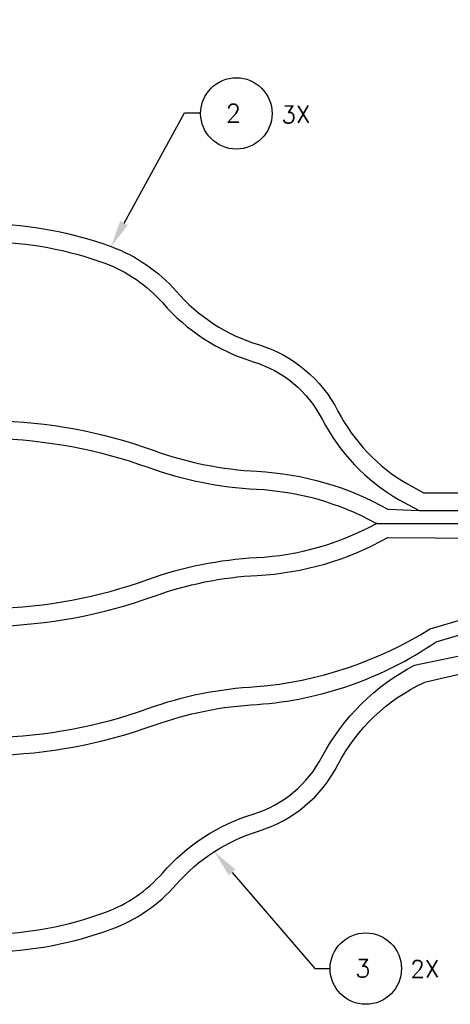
# Model space of a CAD drawing. Header units: millimetres. Extents: x -12 to 851, y -12 to 547.
# Tile 11 of 15: x 316 to 392, y 231 to 406. Entities that reach past the tile are written whole.
import ezdxf
from ezdxf import colors
from ezdxf.entities.mleader import LeaderData, LeaderLine
from ezdxf.enums import TextEntityAlignment as Align
from ezdxf.math import Vec2, Vec3

# ---------------------------------------------------------------- set-up
doc = ezdxf.new("R2010")
doc.units = ezdxf.units.MM
doc.header["$PDMODE"] = 3
doc.layers.add('AM_5', color=3, linetype='Continuous', lineweight=15)
doc.layers.add('DIM', color=2, linetype='Continuous')
doc.layers.add('TEXT', color=3, linetype='Continuous')
doc.styles.add('ROMANS', font='romans.shx')
doc.dimstyles.get("Standard").update_dxf_attribs({"dimtxt": 0.15625, "dimasz": 0.18, "dimexe": 0.125, "dimexo": 0.0625, "dimgap": 0.09, "dimtad": 0, "dimtih": 1, "dimtoh": 1, "dimdec": 3, "dimzin": 4, "dimdsep": 46, "dimtxsty": 'ROMANS', "dimcen": 0.0625, "dimclrd": 256, "dimclre": 256, "dimclrt": 3, "dimadec": 0, "dimazin": 1, "dimtfac": 1, "dimtdec": 3, "dimtofl": 0, "dimtmove": 0, "dimatfit": 1, "dimfxl": 1, "dimtolj": 1, "dimtzin": 0, "dimlwd": -1, "dimlwe": -1, "dimarcsym": 0})

# ---------------------------------------------------------------- blocks, each defined once
blk = doc.blocks.new('*D21')
at = {"layer": 'AM_5', "transparency": 16777216}
for p, q in [((197.65, 373.31), (197.65, 443.36)), ((397.78, 325.32), (397.78, 443.36)), ((202.22, 440.18), (233.26, 440.18)), ((393.21, 440.18), (353.13, 440.18))]:
    blk.add_line(p, q, dxfattribs=at)
for points in [[(202.22, 440.95), (202.22, 439.42), (197.65, 440.18)], [(393.21, 440.95), (393.21, 439.42), (397.78, 440.18)]]:
    blk.add_solid(points, dxfattribs=at)
at = {"layer": 'Defpoints', "color": 0, "transparency": 16777216}
for p in [(197.65, 440.18), (197.65, 371.73), (397.78, 323.73)]:
    blk.add_point(p, dxfattribs=at)
at = {"layer": 'AM_5', "color": 3, "transparency": 16777216, "insert": (293.19, 440.18), "char_height": 3.969, "attachment_point": 5, "style": 'ROMANS'}
blk.add_mtext('\\A1;5X 500.0+50.0/-0 [19.69+1.97/-0] ', dxfattribs=at)
blk = doc.blocks.new('*D17')
at = {"layer": 'AM_5', "transparency": 16777216}
for p, q in [((197.65, 373.31), (197.65, 461.68)), ((602.15, 327.44), (602.15, 461.68)), ((202.22, 458.5), (378.81, 458.5)), ((597.58, 458.5), (420.99, 458.5))]:
    blk.add_line(p, q, dxfattribs=at)
for points in [[(202.22, 459.27), (202.22, 457.74), (197.65, 458.5)], [(597.58, 459.27), (597.58, 457.74), (602.15, 458.5)]]:
    blk.add_solid(points, dxfattribs=at)
at = {"layer": 'Defpoints', "color": 0, "transparency": 16777216}
for p in [(602.15, 458.5), (197.65, 371.73), (602.15, 325.85)]:
    blk.add_point(p, dxfattribs=at)
at = {"layer": 'AM_5', "color": 3, "transparency": 16777216, "insert": (399.9, 458.5), "char_height": 3.969, "attachment_point": 5, "style": 'ROMANS'}
blk.add_mtext('\\A1;SEE TABLE 1', dxfattribs=at)
blk = doc.blocks.new('BUB')
at = {"layer": 'DIM'}
blk.add_circle((-0.0058, 0.0813), 0.25, dxfattribs=at)
at = {"layer": 'TEXT', "style": 'ROMANS'}
blk.add_attdef('1', text='', height=0.156, dxfattribs=at).set_placement((-0.0183, 0.0796), align=Align.MIDDLE)

msp = doc.modelspace()

# ---------------------------------------------------------------- linework, layer by layer
for points in [[(310.3858, 369.4114), (310.3858, 369.4114, -0.08382251), (332.0139, 365.3723, -0.126205), (343.5299, 357.4436, 0.14018159), (358.1168, 347.9803, -0.20234225), (372.1919, 336.2151, 0.14363897), (384.4756, 323.3062), (387.3562, 321.7188), (397.7774, 321.7188)], [(310.3858, 366.2482), (310.3858, 366.2482, -0.08360265), (330.9239, 362.4034, -0.126205), (341.1454, 355.3659, 0.14018159), (357.1914, 344.9561, -0.20234225), (369.3798, 334.768, 0.14389073), (382.9205, 320.5521), (386.5425, 318.5561), (397.7774, 318.5561)], [(311.108, 334.5395), (311.108, 334.5395, -0.08081507), (339.608, 329.2182, 0.07406431), (357.9059, 325.5272, -0.11651171), (381.0213, 318.8009), (386.5425, 318.5561)], [(311.108, 331.3566), (311.108, 331.3566, -0.08147985), (338.5327, 326.244, 0.07406431), (357.7441, 322.3687, -0.11316207), (378.895, 316.3655, 0.12614289), (379.1355, 316.3038), (397.7774, 316.3038)], [(311.108, 301.2307), (311.108, 301.2307, 0.08066803), (338.5327, 306.3636, -0.07406431), (357.7441, 310.2389, 0.11342121), (379.007, 316.3038), (379.007, 316.3038)], [(311.108, 298.0681), (311.108, 298.0681, 0.08090376), (339.608, 303.3894, -0.07406431), (357.9059, 307.0804, 0.11651171), (381.0213, 313.8067), (397.7774, 313.6701)], [(311.108, 278.3556), (311.108, 278.3556, 0.08066803), (338.5327, 283.4885, -0.07406431), (357.7441, 287.3638, 0.11847199), (388.4178, 297.5364, -0.0672286), (388.5399, 297.5912), (397.943, 300.3722)], [(311.108, 275.193), (311.108, 275.193, 0.08090376), (339.608, 280.5143, -0.07406431), (357.9059, 284.2053, 0.13254317), (389.4185, 295.2112, -0.07678745), (389.5562, 295.2771), (397.943, 297.8073)], [(310.3858, 243.4738), (310.3858, 243.4738, 0.08307325), (330.9239, 247.3291, 0.126205), (341.1454, 254.3666, -0.14018159), (357.1914, 264.7764, 0.20234225), (369.3798, 274.9645, -0.15142128), (385.7583, 291.1631), (397.943, 293.7337)], [(310.3858, 240.3211), (310.3858, 240.3211, 0.08382251), (332.0139, 244.3602, 0.126205), (343.5299, 252.2889, -0.14018159), (358.1168, 261.7522, 0.20234225), (372.1919, 273.5174, -0.16664892), (387.4419, 288.0944, -0.05019275), (387.5366, 288.1271), (397.943, 290.5854)]]:
    msp.add_lwpolyline(points, format="xyb")

# ---------------------------------------------------------------- block references
ref = msp.add_blockref('BUB', (354.0455, 391.028), dxfattribs=dict(xscale=25.30102193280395, yscale=25.30102193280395, zscale=25.30102193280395, rotation=180))
ref.add_attrib('1', '2', dxfattribs={"layer": 'TEXT', "height": 3.1626, "style": 'ROMANS'}).set_placement((353.664, 389.0143), align=Align.MIDDLE)
ref = msp.add_blockref('BUB', (376.9669, 239.4346), dxfattribs=dict(xscale=25.30102193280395, yscale=25.30102193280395, zscale=25.30102193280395, rotation=180))
ref.add_attrib('1', '3', dxfattribs={"layer": 'TEXT', "height": 3.1626, "style": 'ROMANS'}).set_placement((376.5853, 237.4209), align=Align.MIDDLE)

# ---------------------------------------------------------------- texts
at = {"char_height": 3.03612, "attachment_point": 7, "rotation": 1.008587, "style": 'ROMANS'}
for s, insert in [('3X', (362.1749, 387.2264)), ('2X', (385.0127, 235.7756))]:
    msp.add_mtext_dynamic_manual_height_columns(s, width=26.454219, gutter_width=0.7812, heights=[0], dxfattribs=dict(at, insert=insert))

# ---------------------------------------------------------------- dimensions: what is measured, and where the dimension line sits
at = {"layer": 'AM_5'}
dim = msp.add_linear_dim(base=(602.1512, 458.5036), p1=(197.6536, 371.7268), p2=(602.1512, 325.8511), text='SEE TABLE 1', dimstyle='Standard', override={"dimtxt": 3.969, "dimasz": 4.57, "dimexe": 3.175, "dimexo": 1.5875, "dimgap": 2.286, "dimtp": 0.1, "dimtm": 0.1, "dimtfac": 0.71, "dimtdec": 2, "dimtmove": 1, "dimtzin": 7}, dxfattribs=at)
dim.commit()
dim.dimension.update_dxf_attribs({"geometry": '*D17', "text_midpoint": (399.9024, 458.5036)})
dim = msp.add_linear_dim(base=(197.6536, 440.1848), p1=(397.7774, 323.7288), p2=(197.6536, 371.7268), text='5X 500.0+50.0/-0 [19.69+1.97/-0] ', dimstyle='Standard', override={"dimtxt": 3.969, "dimasz": 4.57, "dimexe": 3.175, "dimexo": 1.5875, "dimgap": 2.286, "dimtp": 0.1, "dimtm": 0.1, "dimtfac": 0.71, "dimtdec": 2, "dimtzin": 7}, dxfattribs=at)
dim.commit()
dim.dimension.update_dxf_attribs({"geometry": '*D21', "text_midpoint": (293.1947, 440.1848), "dimtype": 160})

# ---------------------------------------------------------------- leaders
ml = msp.add_multileader_mtext('Standard', dxfattribs=at)
ml.set_content('', color=256)
ml.set_leader_properties()
ml.build(insert=Vec2(0, 0))
ml.multileader.update_dxf_attribs({"text_right_attachment_type": 6, "dogleg_length": 0.36, "arrow_head_size": 4.75})
ctx = ml.context
ctx.base_point, ctx.char_height, ctx.arrow_head_size, ctx.landing_gap_size, ctx.plane_origin = Vec3(347.6869, 389.0613), 0.18, 4.75, 0.09, Vec3(365.4671, 405.8454)
ctx.right_attachment = 6
notes = []
notes.append((ctx, [(0, (1, 1, 0), (344.9949, 389.0613), (1, 0), 2.6919, [(0, [(332.0139, 365.3723)], 0, [])])]))
ctx.mtext.insert, ctx.mtext.flow_direction = Vec3(347.7769, 389.1513), 5
ml = msp.add_multileader_mtext('Standard', dxfattribs=at)
ml.set_content('', color=256)
ml.set_leader_properties()
ml.build(insert=Vec2(0, 0))
ml.multileader.update_dxf_attribs({"text_right_attachment_type": 6, "dogleg_length": 0.36, "arrow_head_size": 4.75})
ctx = ml.context
ctx.base_point, ctx.char_height, ctx.arrow_head_size, ctx.landing_gap_size, ctx.plane_origin = Vec3(370.7882, 237.3779), 0.18, 4.75, 0.09, Vec3(388.6526, 260.5202)
ctx.right_attachment = 6
notes.append((ctx, [(0, (1, 1, 0), (368.0963, 237.3779), (1, 0), 2.6919, [(0, [(350.3449, 258.043)], 0, [])])]))
ctx.mtext.insert, ctx.mtext.flow_direction = Vec3(370.8782, 237.4679), 5
for ctx, leaders in notes:
    for number, flags, end, landing, length, lines in leaders:
        leader = LeaderData()
        leader.index, (leader.has_last_leader_line, leader.has_dogleg_vector, leader.attachment_direction) = number, flags
        leader.last_leader_point, leader.dogleg_vector, leader.dogleg_length = Vec3(end), Vec3(landing), length
        for number, points, colour, breaks in lines:
            line = LeaderLine()
            line.index, line.vertices, line.color, line.breaks = number, Vec3.list(points), colors.encode_raw_color(colour), breaks
            leader.lines.append(line)
        ctx.leaders.append(leader)

doc.saveas('drawing.dxf')
